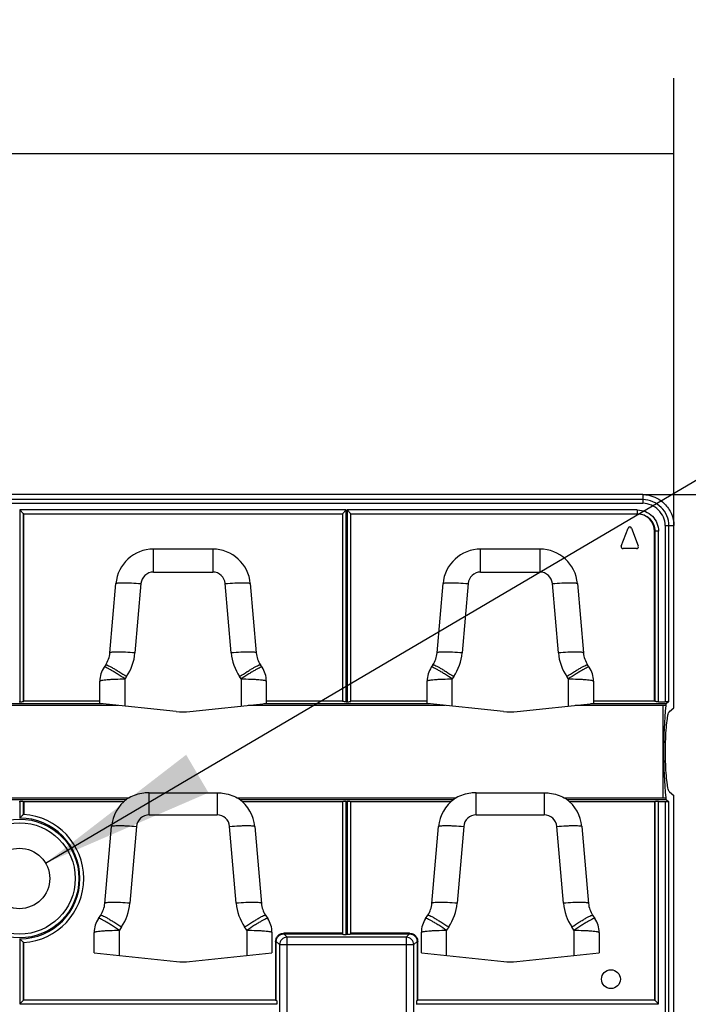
# Model space of a CAD drawing. Header units: millimetres. Extents: x 0 to 210, y 0 to 297.
# Tile 12 of 31: x 121 to 134, y 143 to 163. Entities that reach past the tile are written whole.
import ezdxf
from ezdxf.enums import TextEntityAlignment as Align

# ---------------------------------------------------------------- set-up
doc = ezdxf.new("R2010")
doc.units = ezdxf.units.MM
doc.header["$LTSCALE"] = 19.36
doc.layers.get('0').update_dxf_attribs({"linetype": 'CONTINUOUS'})
doc.layers.add('Z_DIM_2D', color=7, linetype='CONTINUOUS')
doc.styles.add('TEXTSTYLE_3', font='helveticaneueltw1g-ltcn.otf')
doc.styles.add('TEXTSTYLE_4', font='gdt', dxfattribs={"width": 0.7})
doc.dimstyles.new('DIMSTYLE_1', dxfattribs={"dimtxt": 2.1, "dimasz": 3.5, "dimexe": 1.5, "dimexo": 0, "dimgap": 0.525, "dimtad": 1, "dimdec": 1, "dimlfac": 4, "dimdsep": 46, "dimtxsty": 'TEXTSTYLE_3', "dimblk": '_FILLED', "dimblk1": '_FILLED', "dimblk2": '_FILLED', "dimcen": 0.09, "dimclrt": 5, "dimadec": 0, "dimazin": 0, "dimtp": 0.5, "dimtm": 0.5, "dimtfac": 1, "dimtdec": 1, "dimtofl": 0, "dimtmove": 0, "dimatfit": 3, "dimldrblk": '_FILLED', "dimfxl": 0, "dimtolj": 1, "dimarcsym": 0})
doc.dimstyles.new('DIMSTYLE_2', dxfattribs={"dimtxt": 2.1, "dimasz": 3.5, "dimexe": 1.5, "dimexo": 0, "dimgap": 0.525, "dimtad": 1, "dimdec": 1, "dimlfac": 4, "dimdsep": 46, "dimtxsty": 'TEXTSTYLE_3', "dimblk": '_FILLED', "dimblk1": '_FILLED', "dimblk2": '_FILLED', "dimcen": 0.09, "dimclrt": 5, "dimadec": 0, "dimazin": 0, "dimtp": 0.3, "dimtm": 0.3, "dimtfac": 1, "dimtdec": 1, "dimtofl": 0, "dimtmove": 0, "dimatfit": 3, "dimldrblk": '_FILLED', "dimfxl": 0, "dimtolj": 1, "dimarcsym": 0})
doc.dimstyles.new('DIMSTYLE_5', dxfattribs={"dimtxt": 2.1, "dimasz": 3.5, "dimexe": 1.5, "dimexo": 0, "dimtad": 1, "dimdec": 3, "dimlfac": 4, "dimdsep": 46, "dimtxsty": 'TEXTSTYLE_3', "dimblk": '_FILLED', "dimblk1": '_FILLED', "dimblk2": '_FILLED', "dimcen": 0.09, "dimclrt": 5, "dimadec": 0, "dimazin": 0, "dimtp": 0.1, "dimtm": 0.1, "dimtfac": 1, "dimtdec": 3, "dimtmove": 0, "dimatfit": 2, "dimldrblk": '_FILLED', "dimfxl": 0, "dimtolj": 1, "dimarcsym": 0})

# ---------------------------------------------------------------- blocks, each defined once
blk = doc.blocks.new('*D2')
at = {"layer": 'Z_DIM_2D', "color": 2, "linetype": 'Continuous'}
for p, q in [((62.387, 152.897), (62.387, 161.786)), ((133.888, 152.897), (133.888, 161.786)), ((62.387, 160.286), (98.138, 160.286)), ((133.888, 160.286), (98.138, 160.286))]:
    blk.add_line(p, q, dxfattribs=at)
at = {"layer": 'Z_DIM_2D', "color": 5, "linetype": 'Continuous', "style": 'TEXTSTYLE_3'}
blk.add_text('286', height=2.1, dxfattribs=at).set_placement((98.138, 160.811), align=Align.CENTER)
blk = doc.blocks.new('_FILLED')
at = {"color": 0, "linetype": 'ByBlock'}
blk.add_solid([(0, 0), (-1, 0.125), (-1, -0.125)], dxfattribs=at)
blk = doc.blocks.new('_NONE')
blk = doc.blocks.new('*D3')
at = {"layer": 'Z_DIM_2D', "color": 2, "linetype": 'Continuous'}
for p, q in [((133.274, 153.512), (139.402, 153.512)), ((137.902, 153.512), (137.902, 145.887)), ((137.902, 138.261), (137.902, 145.887)), ((133.274, 138.261), (139.402, 138.261))]:
    blk.add_line(p, q, dxfattribs=at)
at = {"layer": 'Z_DIM_2D', "color": 5, "linetype": 'Continuous', "style": 'TEXTSTYLE_3'}
blk.add_text('61', height=2.1, rotation=90, dxfattribs=at).set_placement((137.377, 145.887), align=Align.CENTER)
blk = doc.blocks.new('*D6')
at = {"layer": 'Z_DIM_2D', "color": 2, "linetype": 'Continuous'}
blk.add_line((121.405, 146.191), (144.88, 160.017), dxfattribs=at)
at = {"layer": 'Z_DIM_2D', "color": 2, "linetype": 'Continuous', "xscale": 3.5, "yscale": 3.5, "zscale": 3.5, "rotation": 210.4973577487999}
blk.add_blockref('_FILLED', (121.405, 146.191), dxfattribs=at)
at = {"layer": 'Z_DIM_2D', "color": 5, "linetype": 'Continuous'}
for s, style, p in [(' (2x)', 'TEXTSTYLE_3', (140.731, 158.183)), ('4.8', 'TEXTSTYLE_3', (137.693, 156.394)), ('n', 'TEXTSTYLE_4', (135.28, 154.973))]:
    blk.add_text(s, height=2.1, rotation=30.4974, dxfattribs=dict(at, style=style)).set_placement(p)

msp = doc.modelspace()

# ---------------------------------------------------------------- linework, layer by layer
at = {"color": 7, "linetype": 'Continuous'}
for p, q in [((133.27367, 153.5121), (63.002, 153.5121)), ((120.96925, 153.13373), (120.89467, 153.20832)), ((127.30641, 153.13373), (127.381, 153.20832)), ((127.46925, 153.13373), (127.39467, 153.20832)), ((120.97271, 153.13028), (120.96925, 153.13373)), ((120.97271, 153.13028), (127.30296, 153.13028)), ((120.97271, 149.40656), (120.97271, 153.13028)), ((127.30296, 153.13028), (127.30641, 153.13373)), ((127.30296, 153.13028), (127.30296, 149.40656)), ((127.47271, 153.13028), (127.46925, 153.13373)), ((127.47271, 153.13028), (133.15852, 153.13028)), ((127.47271, 149.40656), (127.47271, 153.13028)), ((132.84486, 152.49052), (132.97845, 152.84677)), ((133.04841, 152.84677), (133.18155, 152.49174)), ((133.5066, 149.40656), (133.5066, 152.78219)), ((133.88843, 149.27759), (133.88843, 152.89734)), ((124.72623, 152.42972), (123.54944, 152.42972)), ((131.22623, 152.42972), (130.04944, 152.42972)), ((133.14712, 152.44005), (132.87975, 152.44005)), ((122.68321, 150.3669), (122.80223, 151.74429)), ((125.47344, 151.74429), (125.59245, 150.3669)), ((129.18321, 150.3669), (129.30223, 151.74429)), ((131.97344, 151.74429), (132.09245, 150.3669)), ((122.60065, 150.13192), (122.56948, 150.08533)), ((125.70618, 150.08533), (125.67502, 150.13192)), ((129.10065, 150.13192), (129.06948, 150.08533)), ((132.20618, 150.08533), (132.17502, 150.13192)), ((122.48507, 149.3625), (122.48507, 149.80732)), ((125.7906, 149.80732), (125.7906, 149.3625)), ((128.98507, 149.3625), (128.98507, 149.80732)), ((132.2906, 149.80732), (132.2906, 149.3625)), ((120.881, 149.39782), (120.89467, 149.39782)), ((120.96925, 149.40369), (120.97271, 149.40656)), ((122.48507, 149.40656), (120.97271, 149.40656)), ((124.00076, 149.20485), (122.48507, 149.3625)), ((124.27491, 149.20485), (125.7906, 149.3625)), ((127.30296, 149.40656), (125.7906, 149.40656)), ((127.30641, 149.40369), (127.30296, 149.40656)), ((127.381, 149.39782), (127.39467, 149.39782)), ((127.46925, 149.40369), (127.47271, 149.40656)), ((128.98507, 149.40656), (127.47271, 149.40656)), ((130.50076, 149.20485), (128.98507, 149.3625)), ((130.77491, 149.20485), (132.2906, 149.3625)), ((133.50833, 149.40656), (132.2906, 149.40656)), ((133.50888, 149.40389), (133.50833, 149.40656)), ((133.58465, 149.39782), (133.71581, 149.39782)), ((133.7347, 149.35728), (133.6729, 149.35728)), ((133.7904, 149.40369), (133.7347, 149.35728)), ((133.79962, 149.20366), (133.88843, 149.27759)), ((123.46217, 147.58832), (124.8135, 147.58832)), ((129.96217, 147.58832), (131.3135, 147.58832)), ((133.79962, 147.6098), (133.88843, 147.53587)), ((133.88843, 138.87567), (133.88843, 147.53587)), ((120.881, 147.4157), (120.89467, 147.4157)), ((120.97271, 147.40695), (120.96925, 147.40982)), ((122.95434, 147.40695), (120.97271, 147.40695)), ((120.97271, 147.40695), (120.97271, 147.15937)), ((123.02757, 147.46621), (123.02273, 147.46276)), ((125.2481, 147.46621), (125.25295, 147.46276)), ((127.30296, 147.40695), (125.32133, 147.40695)), ((127.30641, 147.40982), (127.30296, 147.40695)), ((127.30296, 147.40695), (127.30296, 144.79737)), ((127.381, 147.4157), (127.39467, 147.4157)), ((127.47271, 147.40695), (127.46925, 147.40982)), ((129.45434, 147.40695), (127.47271, 147.40695)), ((127.47271, 144.79737), (127.47271, 147.40695)), ((129.52757, 147.46621), (129.52273, 147.46276)), ((131.7481, 147.46621), (131.75295, 147.46276)), ((133.5066, 147.40695), (131.82133, 147.40695)), ((133.51006, 147.40982), (133.5066, 147.40695)), ((133.5066, 147.40695), (133.5066, 143.47138)), ((133.58465, 147.4157), (133.71581, 147.4157)), ((133.6729, 147.45623), (133.7347, 147.45623)), ((133.7347, 147.45623), (133.7904, 147.40982)), ((122.583, 145.3924), (122.71495, 146.91959)), ((125.56071, 146.91959), (125.69267, 145.3924)), ((129.083, 145.3924), (129.21495, 146.91959)), ((132.06071, 146.91959), (132.19267, 145.3924)), ((122.45648, 145.09172), (122.50044, 145.15743)), ((125.77523, 145.15743), (125.81919, 145.09172)), ((128.95648, 145.09172), (129.00044, 145.15743)), ((132.27523, 145.15743), (132.31919, 145.09172)), ((122.37206, 144.40865), (122.37206, 144.8137)), ((125.90361, 144.8137), (125.90361, 144.40865)), ((127.30641, 144.78189), (127.30409, 144.78499)), ((127.39467, 144.77245), (127.381, 144.77245)), ((127.46925, 144.78189), (127.47158, 144.78499)), ((128.87206, 144.40865), (128.87206, 144.8137)), ((132.40361, 144.8137), (132.40361, 144.40865)), ((120.97271, 143.47138), (120.97271, 144.61364)), ((122.37206, 144.40865), (124.00852, 144.23844)), ((124.26715, 144.23844), (125.90361, 144.40865)), ((128.87206, 144.40865), (130.50852, 144.23844)), ((130.76715, 144.23844), (132.40361, 144.40865)), ((120.96925, 143.46792), (120.89467, 143.39334)), ((125.97697, 143.47138), (120.97098, 143.47138)), ((120.97098, 143.47138), (120.97098, 143.46792)), ((125.9909, 143.46792), (125.99058, 143.47)), ((126.00189, 143.37967), (126.00189, 143.39334)), ((128.77378, 143.39334), (128.77378, 143.37967)), ((128.78322, 143.46792), (128.78632, 143.47025)), ((133.50833, 143.47138), (128.7987, 143.47138)), ((133.5066, 143.47138), (133.51006, 143.46792)), ((133.51006, 143.46792), (133.58465, 143.39334))]:
    msp.add_line(p, q, dxfattribs=at)
at = {"color": 9, "linetype": 'Continuous'}
for p, q in [((133.27367, 153.41407), (63.002, 153.41407)), ((133.27367, 153.5121), (133.27367, 153.33948)), ((63.002, 153.33948), (133.27367, 153.33948)), ((127.381, 153.20832), (120.89467, 153.20832)), ((120.89467, 153.20832), (120.89467, 149.39782)), ((127.381, 149.39782), (127.381, 153.20832)), ((133.16197, 153.20832), (127.39467, 153.20832)), ((127.39467, 153.20832), (127.39467, 149.39782)), ((133.16198, 153.20829), (133.16198, 153.13371)), ((120.96925, 153.13373), (127.30641, 153.13373)), ((120.96925, 149.40369), (120.96925, 153.13373)), ((127.30641, 153.13373), (127.30641, 149.40369)), ((127.46925, 153.13373), (133.16197, 153.13373)), ((127.46925, 149.40369), (127.46925, 153.13373)), ((133.15852, 153.13028), (133.16197, 153.13373)), ((133.5066, 152.78219), (133.51006, 152.78564)), ((133.58465, 152.78564), (133.51006, 152.78564)), ((133.51006, 152.78564), (133.51006, 149.40369)), ((133.58465, 149.39782), (133.58465, 152.78564)), ((133.71581, 152.89734), (133.88843, 152.89734)), ((133.71581, 152.89734), (133.71581, 149.39782)), ((133.7904, 149.40369), (133.7904, 152.89734)), ((123.54944, 151.9733), (123.54944, 152.42972)), ((124.72623, 152.42972), (124.72623, 151.9733)), ((130.04944, 151.9733), (130.04944, 152.42972)), ((131.22623, 152.42972), (131.22623, 151.9733)), ((123.54944, 151.9733), (124.72623, 151.9733)), ((130.04944, 151.9733), (131.22623, 151.9733)), ((123.30037, 151.74482), (123.18136, 150.36743)), ((125.09431, 150.36743), (124.9753, 151.74482)), ((129.80037, 151.74482), (129.68136, 150.36743)), ((131.59431, 150.36743), (131.4753, 151.74482)), ((123.01623, 149.89749), (122.98507, 149.8509)), ((122.98507, 149.31049), (122.98507, 149.8509)), ((125.2906, 149.8509), (125.25944, 149.89749)), ((125.2906, 149.8509), (125.2906, 149.31049)), ((129.51623, 149.89749), (129.48507, 149.8509)), ((129.48507, 149.31049), (129.48507, 149.8509)), ((131.7906, 149.8509), (131.75944, 149.89749)), ((131.7906, 149.8509), (131.7906, 149.31049)), ((122.84481, 149.32508), (118.93086, 149.32508)), ((122.53526, 149.35728), (119.24041, 149.35728)), ((129.34481, 149.32508), (125.43086, 149.32508)), ((129.03526, 149.35728), (125.74041, 149.35728)), ((133.72785, 149.32508), (131.93086, 149.32508)), ((133.6729, 149.35728), (132.24041, 149.35728)), ((133.6729, 147.48843), (133.6729, 149.32508)), ((123.46217, 147.14861), (123.46217, 147.58832)), ((124.8135, 147.58832), (124.8135, 147.14861)), ((129.96217, 147.14861), (129.96217, 147.58832)), ((131.3135, 147.58832), (131.3135, 147.14861)), ((118.71235, 147.48843), (123.06332, 147.48843)), ((118.76189, 147.45623), (123.01378, 147.45623)), ((120.89467, 147.4157), (120.89467, 147.08718)), ((120.96925, 147.15918), (120.96925, 147.40982)), ((125.21235, 147.48843), (129.56332, 147.48843)), ((125.26189, 147.45623), (129.51378, 147.45623)), ((127.30641, 147.40982), (127.30641, 144.78189)), ((127.381, 144.77245), (127.381, 147.4157)), ((127.39467, 147.4157), (127.39467, 144.77245)), ((127.46925, 144.78189), (127.46925, 147.40982)), ((131.71235, 147.48843), (133.72785, 147.48843)), ((131.76189, 147.45623), (133.6729, 147.45623)), ((133.51006, 147.40982), (133.51006, 143.46792)), ((133.58465, 143.39334), (133.58465, 147.4157)), ((133.71581, 147.4157), (133.71581, 138.87567)), ((133.7904, 138.87567), (133.7904, 147.40982)), ((123.46217, 147.14861), (124.8135, 147.14861)), ((129.96217, 147.14861), (131.3135, 147.14861)), ((123.2131, 146.92013), (123.08114, 145.39294)), ((125.19452, 145.39294), (125.06257, 146.92013)), ((129.7131, 146.92013), (129.58114, 145.39294)), ((131.69452, 145.39294), (131.56257, 146.92013)), ((122.91602, 144.92299), (122.87206, 144.85728)), ((122.87206, 144.35664), (122.87206, 144.85728)), ((125.40361, 144.85728), (125.35965, 144.92299)), ((125.40361, 144.85728), (125.40361, 144.35664)), ((127.30296, 144.79737), (126.13789, 144.79737)), ((126.13789, 144.78499), (126.13789, 144.79737)), ((126.13789, 144.78499), (127.30409, 144.78499)), ((126.13789, 144.78499), (126.20255, 144.72033)), ((127.47158, 144.78499), (128.63778, 144.78499)), ((128.63778, 144.79737), (127.47271, 144.79737)), ((128.57312, 144.72033), (128.63778, 144.78499)), ((128.63778, 144.79737), (128.63778, 144.78499)), ((129.41602, 144.92299), (129.37206, 144.85728)), ((129.37206, 144.35664), (129.37206, 144.85728)), ((131.90361, 144.85728), (131.85965, 144.92299)), ((131.90361, 144.85728), (131.90361, 144.35664)), ((120.89467, 144.68583), (120.89467, 143.39334)), ((120.96925, 143.46792), (120.96925, 144.61383)), ((125.97697, 144.63645), (125.98935, 144.63645)), ((125.97697, 144.63645), (125.97697, 143.47138)), ((126.05401, 144.57179), (125.98935, 144.63645)), ((125.98935, 143.47025), (125.98935, 144.63645)), ((126.05401, 144.57179), (128.72166, 144.57179)), ((126.05401, 144.57179), (126.05401, 142.20122)), ((128.57312, 144.72033), (126.20255, 144.72033)), ((126.20255, 142.05268), (126.20255, 144.72033)), ((128.57312, 144.72033), (128.57312, 142.05268)), ((128.78632, 144.63645), (128.72166, 144.57179)), ((128.72166, 142.20122), (128.72166, 144.57179)), ((128.78632, 144.63645), (128.7987, 144.63645)), ((128.78632, 144.63645), (128.78632, 143.47025)), ((128.7987, 143.47138), (128.7987, 144.63645)), ((120.89467, 143.39334), (126.00189, 143.39334)), ((125.9909, 143.46792), (120.97098, 143.46792)), ((128.77378, 143.39334), (133.58465, 143.39334)), ((133.50833, 143.46792), (128.78477, 143.46792))]:
    msp.add_line(p, q, dxfattribs=at)
msp.add_circle((120.88783, 145.8865), 1.18094, dxfattribs=at)
at = {"color": 7, "linetype": 'Continuous'}
for centre, radius in [((120.88783, 145.8865), 1.10594), ((120.88783, 145.8865), 0.60003), ((132.63843, 143.88591), 0.1875)]:
    msp.add_circle(centre, radius, dxfattribs=at)
for centre, radius, start, end in [((133.01343, 152.83415), 0.03719, 19.836422, 160.163578), ((123.54944, 151.67972), 0.75, 90, 175.061734), ((124.72623, 151.67972), 0.75, 4.938266, 90), ((130.04944, 151.67972), 0.75, 90, 175.061734), ((131.22623, 151.67972), 0.75, 4.938266, 90), ((132.87975, 152.47734), 0.03729, 159.304138, 269.999133), ((133.14712, 152.47734), 0.03729, 269.860183, 20.695863), ((122.18507, 150.40994), 0.5, 326.218284, 355.061734), ((126.0906, 150.40994), 0.5, 184.938266, 213.781716), ((128.68507, 150.40994), 0.5, 326.218284, 355.061734), ((132.5906, 150.40994), 0.5, 184.938266, 213.781716), ((122.98507, 149.80732), 0.5, 146.218284, 180), ((125.2906, 149.80732), 0.5, 0, 33.781716), ((129.48507, 149.80732), 0.5, 146.218284, 180), ((131.7906, 149.80732), 0.5, 0, 33.781716), ((143.22365, 148.40676), 9.5401, 174.476177, 185.523823), ((124.13783, 150.52274), 1.325, 264.062007, 275.937993), ((130.63783, 150.52274), 1.325, 264.062007, 275.937993), ((123.46217, 146.85503), 0.75, 125.894293, 175.061734), ((124.8135, 146.85503), 0.75, 4.938266, 54.105676), ((129.96217, 146.85503), 0.75, 125.894324, 175.061734), ((131.3135, 146.85503), 0.75, 4.938266, 54.105707), ((120.88783, 145.8865), 1.27569, 273.696466, 86.303534), ((122.08486, 145.43544), 0.5, 326.218284, 355.061734), ((126.19081, 145.43544), 0.5, 184.938266, 213.781716), ((128.58486, 145.43544), 0.5, 326.218284, 355.061734), ((132.69081, 145.43544), 0.5, 184.938266, 213.781716), ((122.87206, 144.8137), 0.5, 146.218284, 180), ((125.40361, 144.8137), 0.5, 0, 33.781716), ((129.37206, 144.8137), 0.5, 146.218284, 180), ((131.90361, 144.8137), 0.5, 0, 33.781716), ((124.13783, 145.48173), 1.25, 264.062007, 275.937993), ((130.63783, 145.48173), 1.25, 264.062007, 275.937993)]:
    msp.add_arc(centre, radius, start, end, dxfattribs=at)
at = {"color": 9, "linetype": 'Continuous'}
for centre, radius, start, end in [((123.54951, 151.72322), 0.25008, 90.016779, 175.045152), ((124.7261, 151.72316), 0.25014, 4.96737, 89.970965), ((130.04951, 151.72322), 0.25008, 90.016779, 175.045152), ((131.2261, 151.72316), 0.25014, 4.96737, 89.970965), ((122.18506, 150.45352), 1.00002, 326.2184, 355.061542), ((126.08995, 150.45329), 0.99934, 184.928538, 213.791444), ((128.68506, 150.45352), 1.00002, 326.2184, 355.061542), ((132.58995, 150.45329), 0.99934, 184.928538, 213.791444), ((123.46219, 146.89859), 0.25002, 90.003735, 175.058191), ((124.81347, 146.89858), 0.25003, 4.945172, 89.993163), ((129.96219, 146.89859), 0.25002, 90.003735, 175.058191), ((131.31347, 146.89858), 0.25003, 4.945172, 89.993163), ((120.88783, 145.8865), 1.20069, 270.326002, 89.673998), ((122.08485, 145.47903), 1.00002, 326.2184, 355.061542), ((126.19082, 145.47903), 1.00002, 184.938445, 213.781579), ((128.58112, 145.48033), 1.00384, 326.274579, 355.005424), ((132.69082, 145.47903), 1.00002, 184.938445, 213.781579)]:
    msp.add_arc(centre, radius, start, end, dxfattribs=at)
at = {"color": 7, "linetype": 'Continuous'}
for centre, major_axis, ratio, start_param, end_param in [((133.15468, 152.77835), (0.25021, 0.25021), 0.98913284, -0.77993495, 0.77993495), ((133.73566, 149.25677), (0, 0.10093), 0.10510424, 0.09085119, 0.82728093), ((133.73566, 147.55675), (0, 0.10093), 0.10510424, -3.96887358, -3.23244384)]:
    msp.add_ellipse(centre, major_axis=major_axis, ratio=ratio, start_param=start_param, end_param=end_param, dxfattribs=at)
for points, knots in [([(133.27367, 153.5121), (133.35418, 153.5121), (133.51505, 153.47677), (133.71571, 153.33844), (133.85312, 153.13784), (133.88843, 152.97731), (133.88843, 152.89734)], [0, 0, 0, 0, 0.25283025, 0.50038166, 0.74888036, 1, 1, 1, 1]), ([(120.89467, 149.39782), (120.9035, 149.39782), (120.91992, 149.39824), (120.94227, 149.39902), (120.95777, 149.4014), (120.96703, 149.40184), (120.96925, 149.40369)], [0, 0, 0, 0, 0.35327551, 0.65935827, 0.88421521, 1, 1, 1, 1]), ([(127.381, 149.39782), (127.37215, 149.39782), (127.35573, 149.39821), (127.33334, 149.39904), (127.31785, 149.40135), (127.30861, 149.40186), (127.30641, 149.40369)], [0, 0, 0, 0, 0.35395065, 0.65945083, 0.88551842, 1, 1, 1, 1]), ([(127.39467, 149.39782), (127.4035, 149.39782), (127.41992, 149.39824), (127.44227, 149.39902), (127.45777, 149.4014), (127.46703, 149.40184), (127.46925, 149.40369)], [0, 0, 0, 0, 0.35327551, 0.65935827, 0.88421521, 1, 1, 1, 1]), ([(133.58465, 149.39782), (133.5756, 149.39782), (133.55886, 149.39825), (133.53618, 149.39904), (133.52051, 149.40157), (133.51117, 149.40199), (133.50888, 149.40389)], [0, 0, 0, 0, 0.35611794, 0.66187206, 0.8827571, 1, 1, 1, 1]), ([(133.7904, 149.40369), (133.78832, 149.40196), (133.77944, 149.40117), (133.764, 149.39897), (133.74146, 149.39816), (133.72478, 149.39782), (133.71581, 149.39782)], [0, 0, 0, 0, 0.10821339, 0.33044815, 0.64156329, 1, 1, 1, 1]), ([(133.7834, 147.63894), (133.77804, 147.65385), (133.7689, 147.69048), (133.75229, 147.78616), (133.73702, 147.94268), (133.72552, 148.16207), (133.72157, 148.40674), (133.72551, 148.65138), (133.73705, 148.8708), (133.75228, 149.02734), (133.76888, 149.12304), (133.77805, 149.15963), (133.7834, 149.17452)], [0, 0, 0, 0, 0.03077959, 0.07312305, 0.18869105, 0.33596716, 0.5000007, 0.66404139, 0.81127247, 0.926937, 0.96926559, 1, 1, 1, 1]), ([(133.79962, 149.20366), (133.79808, 149.20238), (133.79061, 149.19389), (133.78645, 149.18317), (133.78334, 149.17452)], [0, 0, 0, 0, 0.17962166, 1, 1, 1, 1]), ([(123.46217, 147.5883), (123.4266, 147.5883), (123.28906, 147.58006), (123.15187, 147.53965), (123.06338, 147.48833)], [0, 0, 0, 0, 0.25803593, 1, 1, 1, 1]), ([(124.8135, 147.58833), (124.84908, 147.58833), (124.98664, 147.58022), (125.12386, 147.53977), (125.21235, 147.48843)], [0, 0, 0, 0, 0.25802894, 1, 1, 1, 1]), ([(129.96217, 147.5883), (129.9266, 147.5883), (129.78906, 147.58006), (129.65187, 147.53965), (129.56338, 147.48833)], [0, 0, 0, 0, 0.25803593, 1, 1, 1, 1]), ([(131.3135, 147.58833), (131.34908, 147.58833), (131.48664, 147.58022), (131.62386, 147.53977), (131.71235, 147.48843)], [0, 0, 0, 0, 0.25802894, 1, 1, 1, 1]), ([(133.79962, 147.6098), (133.79807, 147.61108), (133.79061, 147.61957), (133.78645, 147.63029), (133.78334, 147.63894)], [0, 0, 0, 0, 0.17965902, 1, 1, 1, 1]), ([(120.96925, 147.40982), (120.96703, 147.41167), (120.95777, 147.41211), (120.94227, 147.41449), (120.91992, 147.41527), (120.9035, 147.4157), (120.89467, 147.4157)], [0, 0, 0, 0, 0.1158328, 0.3407267, 0.64676083, 1, 1, 1, 1]), ([(123.06332, 147.48843), (123.05999, 147.4865), (123.04796, 147.47928), (123.03598, 147.47195), (123.02757, 147.46621)], [0, 0, 0, 0, 0.27414487, 1, 1, 1, 1]), ([(125.21235, 147.48843), (125.21568, 147.4865), (125.22778, 147.47938), (125.23969, 147.47195), (125.2481, 147.46621)], [0, 0, 0, 0, 0.2746598, 1, 1, 1, 1]), ([(127.381, 147.4157), (127.37217, 147.4157), (127.35575, 147.41527), (127.33339, 147.41449), (127.31789, 147.41211), (127.30864, 147.41167), (127.30641, 147.40982)], [0, 0, 0, 0, 0.35327551, 0.65935827, 0.88421521, 1, 1, 1, 1]), ([(127.46925, 147.40982), (127.46703, 147.41167), (127.45777, 147.41211), (127.44227, 147.41449), (127.41992, 147.41527), (127.4035, 147.4157), (127.39467, 147.4157)], [0, 0, 0, 0, 0.11578478, 0.34064171, 0.64672448, 1, 1, 1, 1]), ([(129.56332, 147.48843), (129.55999, 147.4865), (129.54796, 147.47928), (129.53598, 147.47195), (129.52757, 147.46621)], [0, 0, 0, 0, 0.27414487, 1, 1, 1, 1]), ([(131.71235, 147.48843), (131.71568, 147.4865), (131.72778, 147.47938), (131.73969, 147.47195), (131.7481, 147.46621)], [0, 0, 0, 0, 0.2746598, 1, 1, 1, 1]), ([(133.58465, 147.4157), (133.57562, 147.4157), (133.55879, 147.41541), (133.5365, 147.41404), (133.52119, 147.41294), (133.51301, 147.41084), (133.50989, 147.41038), (133.50897, 147.40962)], [0, 0, 0, 0, 0.3556697, 0.66185049, 0.88319979, 0.95272437, 1, 1, 1, 1]), ([(133.71581, 147.4157), (133.72478, 147.4157), (133.74146, 147.41535), (133.764, 147.41454), (133.77944, 147.41234), (133.78832, 147.41155), (133.7904, 147.40982)], [0, 0, 0, 0, 0.35843885, 0.66955363, 0.89178766, 1, 1, 1, 1]), ([(120.96925, 147.15918), (120.96583, 147.15597), (120.95537, 147.14778), (120.93814, 147.13167), (120.9168, 147.11076), (120.90183, 147.09554), (120.89467, 147.08718)], [0, 0, 0, 0, 0.13578642, 0.38347723, 0.68158698, 1, 1, 1, 1]), ([(120.97008, 147.1595), (120.96994, 147.15951), (120.96954, 147.15957), (120.96934, 147.15916), (120.96926, 147.15895)], [0, 0, 0, 0, 0.37811221, 1, 1, 1, 1]), ([(127.30409, 144.78499), (127.30325, 144.78612), (127.30341, 144.79068), (127.30296, 144.79463), (127.30296, 144.79737)], [0, 0, 0, 0, 0.34049577, 1, 1, 1, 1]), ([(127.30641, 144.78189), (127.30823, 144.77946), (127.31787, 144.77778), (127.3332, 144.77461), (127.35571, 144.77305), (127.37214, 144.77245), (127.381, 144.77245)], [0, 0, 0, 0, 0.12022128, 0.3447349, 0.64895138, 1, 1, 1, 1]), ([(127.46925, 144.78189), (127.46746, 144.77949), (127.45786, 144.77771), (127.44252, 144.77466), (127.41999, 144.77301), (127.40354, 144.77245), (127.39467, 144.77245)], [0, 0, 0, 0, 0.11890414, 0.34461105, 0.64827, 1, 1, 1, 1]), ([(127.47271, 144.79737), (127.47271, 144.79463), (127.47226, 144.79068), (127.47242, 144.78612), (127.47158, 144.78499)], [0, 0, 0, 0, 0.65945837, 1, 1, 1, 1]), ([(120.96925, 144.61383), (120.96582, 144.61705), (120.9553, 144.62517), (120.93809, 144.64131), (120.91666, 144.66212), (120.90182, 144.67747), (120.89467, 144.68583)], [0, 0, 0, 0, 0.13609047, 0.38369038, 0.68171578, 1, 1, 1, 1]), ([(120.97008, 144.61347), (120.96994, 144.61346), (120.96955, 144.61346), (120.96935, 144.61383), (120.96926, 144.61402)], [0, 0, 0, 0, 0.38869756, 1, 1, 1, 1]), ([(125.97697, 143.47138), (125.98001, 143.47138), (125.98437, 143.47088), (125.98936, 143.47092), (125.99058, 143.47)], [0, 0, 0, 0, 0.66544851, 1, 1, 1, 1]), ([(125.99245, 143.46792), (125.99485, 143.46613), (125.99663, 143.45653), (125.99968, 143.44119), (126.00133, 143.41866), (126.00189, 143.40221), (126.00189, 143.39334)], [0, 0, 0, 0, 0.1189077, 0.34461742, 0.64827263, 1, 1, 1, 1]), ([(128.78322, 143.46792), (128.78079, 143.46611), (128.77911, 143.45647), (128.77594, 143.44114), (128.77438, 143.41863), (128.77378, 143.40219), (128.77378, 143.39334)], [0, 0, 0, 0, 0.12022128, 0.3447349, 0.64895138, 1, 1, 1, 1]), ([(128.78509, 143.47), (128.78631, 143.47092), (128.7913, 143.47088), (128.79566, 143.47138), (128.7987, 143.47138)], [0, 0, 0, 0, 0.3344932, 1, 1, 1, 1])]:
    msp.add_open_spline(points, degree=3, knots=knots, dxfattribs=at)
at = {"color": 9, "linetype": 'Continuous'}
for points, knots in [([(133.7904, 152.89734), (133.7904, 152.96442), (133.76055, 153.09934), (133.64431, 153.2677), (133.47589, 153.38407), (133.34088, 153.41407), (133.27367, 153.41407)], [0, 0, 0, 0, 0.25079916, 0.49980932, 0.74870093, 1, 1, 1, 1]), ([(133.16197, 153.20829), (133.21696, 153.20833), (133.32818, 153.18653), (133.46892, 153.0926), (133.56287, 152.95185), (133.58464, 152.84063), (133.58465, 152.78564)], [0, 0, 0, 0, 0.24994055, 0.49999166, 0.7500461, 1, 1, 1, 1]), ([(133.71581, 152.89734), (133.71581, 152.95447), (133.68992, 153.0698), (133.59016, 153.21383), (133.44611, 153.31352), (133.3308, 153.33948), (133.27367, 153.33948)], [0, 0, 0, 0, 0.24984577, 0.49999925, 0.75014362, 1, 1, 1, 1]), ([(133.16197, 153.13371), (133.20732, 153.13384), (133.29904, 153.1161), (133.41513, 153.0388), (133.49244, 152.92271), (133.51016, 152.83099), (133.51006, 152.78564)], [0, 0, 0, 0, 0.25009807, 0.49999174, 0.74988911, 1, 1, 1, 1]), ([(122.80223, 151.74429), (122.80259, 151.74852), (122.81957, 151.75471), (122.84572, 151.75844), (122.89314, 151.76181), (122.95373, 151.76259), (123.02836, 151.76141), (123.14532, 151.75666), (123.2372, 151.75024), (123.30037, 151.74482)], [0, 0, 0, 0, 0.02537883, 0.08376194, 0.17624924, 0.29971117, 0.44986939, 0.62097307, 1, 1, 1, 1]), ([(124.9753, 151.74482), (125.03847, 151.75024), (125.13034, 151.75666), (125.2473, 151.76141), (125.32194, 151.76259), (125.38253, 151.76181), (125.42995, 151.75844), (125.4561, 151.75471), (125.47308, 151.74852), (125.47344, 151.74429)], [0, 0, 0, 0, 0.37902692, 0.5501306, 0.70028882, 0.82375074, 0.91623805, 0.97462116, 1, 1, 1, 1]), ([(129.30223, 151.74429), (129.30259, 151.74852), (129.31957, 151.75471), (129.34572, 151.75844), (129.39314, 151.76181), (129.45373, 151.76259), (129.52836, 151.76141), (129.64532, 151.75666), (129.7372, 151.75024), (129.80037, 151.74482)], [0, 0, 0, 0, 0.02537883, 0.08376194, 0.17624924, 0.29971117, 0.44986939, 0.62097307, 1, 1, 1, 1]), ([(131.4753, 151.74482), (131.53847, 151.75024), (131.63034, 151.75666), (131.7473, 151.76141), (131.82194, 151.76259), (131.88253, 151.76181), (131.92995, 151.75844), (131.9561, 151.75471), (131.97308, 151.74852), (131.97344, 151.74429)], [0, 0, 0, 0, 0.37902692, 0.5501306, 0.70028882, 0.82375074, 0.91623805, 0.97462116, 1, 1, 1, 1]), ([(123.18136, 150.36743), (123.11818, 150.37285), (123.02631, 150.37927), (122.90935, 150.38402), (122.83472, 150.3852), (122.77413, 150.38442), (122.72671, 150.38105), (122.70056, 150.37732), (122.68358, 150.37113), (122.68321, 150.3669)], [0, 0, 0, 0, 0.37902692, 0.55013061, 0.70028883, 0.82375075, 0.91623806, 0.97462116, 1, 1, 1, 1]), ([(125.59245, 150.3669), (125.59209, 150.37113), (125.57511, 150.37732), (125.54896, 150.38105), (125.50154, 150.38442), (125.44095, 150.3852), (125.36631, 150.38402), (125.24936, 150.37927), (125.15748, 150.37285), (125.09431, 150.36743)], [0, 0, 0, 0, 0.02537884, 0.08376194, 0.17624925, 0.29971117, 0.44986939, 0.62097307, 1, 1, 1, 1]), ([(129.68136, 150.36743), (129.61818, 150.37285), (129.52631, 150.37927), (129.40935, 150.38402), (129.33472, 150.3852), (129.27413, 150.38442), (129.22671, 150.38105), (129.20056, 150.37732), (129.18358, 150.37113), (129.18321, 150.3669)], [0, 0, 0, 0, 0.37902692, 0.55013061, 0.70028883, 0.82375075, 0.91623806, 0.97462116, 1, 1, 1, 1]), ([(132.09245, 150.3669), (132.09209, 150.37113), (132.07511, 150.37732), (132.04896, 150.38105), (132.00154, 150.38442), (131.94095, 150.3852), (131.86631, 150.38402), (131.74936, 150.37927), (131.65748, 150.37285), (131.59431, 150.36743)], [0, 0, 0, 0, 0.02537884, 0.08376194, 0.17624925, 0.29971117, 0.44986939, 0.62097307, 1, 1, 1, 1]), ([(122.98507, 149.8509), (122.93402, 149.88478), (122.85949, 149.93292), (122.76334, 149.99169), (122.70201, 150.02753), (122.65082, 150.05555), (122.61206, 150.07483), (122.58716, 150.08472), (122.57468, 150.08744), (122.57025, 150.08648), (122.56948, 150.08533)], [0, 0, 0, 0, 0.38279589, 0.55423022, 0.70398704, 0.82674989, 0.91825539, 0.97564128, 0.99141859, 1, 1, 1, 1]), ([(122.60065, 150.13192), (122.60142, 150.13307), (122.60586, 150.13402), (122.61833, 150.1313), (122.64324, 150.12142), (122.68199, 150.10213), (122.73319, 150.07412), (122.79451, 150.03827), (122.89067, 149.97951), (122.96519, 149.93137), (123.01623, 149.89749)], [0, 0, 0, 0, 0.00860012, 0.02440244, 0.0817333, 0.17328808, 0.29600339, 0.44579793, 0.61719856, 1, 1, 1, 1]), ([(125.25944, 149.89749), (125.31048, 149.93137), (125.385, 149.97951), (125.48116, 150.03827), (125.54248, 150.07412), (125.59368, 150.10213), (125.63242, 150.12142), (125.65734, 150.1313), (125.66981, 150.13402), (125.67425, 150.13307), (125.67502, 150.13192)], [0, 0, 0, 0, 0.38280145, 0.55420208, 0.70399662, 0.82671193, 0.91826671, 0.97559757, 0.99139988, 1, 1, 1, 1]), ([(125.70618, 150.08533), (125.70542, 150.08648), (125.70099, 150.08744), (125.68851, 150.08472), (125.66361, 150.07483), (125.62485, 150.05555), (125.57366, 150.02753), (125.51233, 149.99169), (125.41617, 149.93292), (125.34165, 149.88478), (125.2906, 149.8509)], [0, 0, 0, 0, 0.00858141, 0.02435872, 0.08174461, 0.17325011, 0.29601296, 0.44576978, 0.61720411, 1, 1, 1, 1]), ([(129.48507, 149.8509), (129.43402, 149.88478), (129.35949, 149.93292), (129.26334, 149.99169), (129.20201, 150.02753), (129.15082, 150.05555), (129.11206, 150.07483), (129.08716, 150.08472), (129.07468, 150.08744), (129.07025, 150.08648), (129.06948, 150.08533)], [0, 0, 0, 0, 0.38279589, 0.55423022, 0.70398704, 0.82674989, 0.91825539, 0.97564128, 0.99141859, 1, 1, 1, 1]), ([(129.10065, 150.13192), (129.10142, 150.13307), (129.10586, 150.13402), (129.11833, 150.1313), (129.14324, 150.12142), (129.18199, 150.10213), (129.23319, 150.07412), (129.29451, 150.03827), (129.39067, 149.97951), (129.46519, 149.93137), (129.51623, 149.89749)], [0, 0, 0, 0, 0.00860012, 0.02440244, 0.0817333, 0.17328808, 0.29600339, 0.44579793, 0.61719856, 1, 1, 1, 1]), ([(131.75944, 149.89749), (131.81048, 149.93137), (131.885, 149.97951), (131.98116, 150.03827), (132.04248, 150.07412), (132.09368, 150.10213), (132.13242, 150.12142), (132.15734, 150.1313), (132.16981, 150.13402), (132.17425, 150.13307), (132.17502, 150.13192)], [0, 0, 0, 0, 0.38280145, 0.55420208, 0.70399662, 0.82671193, 0.91826671, 0.97559757, 0.99139988, 1, 1, 1, 1]), ([(132.20618, 150.08533), (132.20542, 150.08648), (132.20099, 150.08744), (132.18851, 150.08472), (132.16361, 150.07483), (132.12485, 150.05555), (132.07366, 150.02753), (132.01233, 149.99169), (131.91617, 149.93292), (131.84165, 149.88478), (131.7906, 149.8509)], [0, 0, 0, 0, 0.00858141, 0.02435872, 0.08174461, 0.17325011, 0.29601296, 0.44576978, 0.61720411, 1, 1, 1, 1]), ([(122.48507, 149.80732), (122.48507, 149.81159), (122.50158, 149.81932), (122.52756, 149.82529), (122.57495, 149.83282), (122.63577, 149.83882), (122.71084, 149.8441), (122.82858, 149.84941), (122.92128, 149.8509), (122.98507, 149.8509)], [0, 0, 0, 0, 0.02537105, 0.08391759, 0.176502, 0.30016711, 0.45039369, 0.6215346, 1, 1, 1, 1]), ([(125.2906, 149.8509), (125.35439, 149.8509), (125.44708, 149.84941), (125.56483, 149.8441), (125.6399, 149.83882), (125.70072, 149.83282), (125.7481, 149.82529), (125.77408, 149.81932), (125.7906, 149.81159), (125.7906, 149.80732)], [0, 0, 0, 0, 0.3784654, 0.54960631, 0.69983289, 0.823498, 0.91608241, 0.97462895, 1, 1, 1, 1]), ([(128.98507, 149.80732), (128.98507, 149.81159), (129.00158, 149.81932), (129.02756, 149.82529), (129.07495, 149.83282), (129.13577, 149.83882), (129.21084, 149.8441), (129.32858, 149.84941), (129.42128, 149.8509), (129.48507, 149.8509)], [0, 0, 0, 0, 0.02537105, 0.08391759, 0.176502, 0.30016711, 0.45039369, 0.6215346, 1, 1, 1, 1]), ([(131.7906, 149.8509), (131.85439, 149.8509), (131.94708, 149.84941), (132.06483, 149.8441), (132.1399, 149.83882), (132.20072, 149.83282), (132.2481, 149.82529), (132.27408, 149.81932), (132.2906, 149.81159), (132.2906, 149.80732)], [0, 0, 0, 0, 0.3784654, 0.54960631, 0.69983289, 0.823498, 0.91608241, 0.97462895, 1, 1, 1, 1]), ([(122.71495, 146.91959), (122.71532, 146.92382), (122.7323, 146.93002), (122.75844, 146.93375), (122.80587, 146.93711), (122.86646, 146.9379), (122.94109, 146.93672), (123.05805, 146.93197), (123.14992, 146.92555), (123.2131, 146.92013)], [0, 0, 0, 0, 0.02537883, 0.08376194, 0.17624924, 0.29971117, 0.44986939, 0.62097307, 1, 1, 1, 1]), ([(125.06257, 146.92013), (125.12574, 146.92555), (125.21762, 146.93197), (125.33458, 146.93672), (125.40921, 146.9379), (125.4698, 146.93711), (125.51722, 146.93375), (125.54337, 146.93002), (125.56035, 146.92382), (125.56071, 146.91959)], [0, 0, 0, 0, 0.3790269, 0.55013058, 0.7002888, 0.82375072, 0.91623804, 0.97462115, 1, 1, 1, 1]), ([(129.21495, 146.91959), (129.21532, 146.92382), (129.2323, 146.93002), (129.25844, 146.93375), (129.30587, 146.93711), (129.36646, 146.9379), (129.44109, 146.93672), (129.55805, 146.93197), (129.64992, 146.92555), (129.7131, 146.92013)], [0, 0, 0, 0, 0.02537883, 0.08376194, 0.17624924, 0.29971117, 0.44986939, 0.62097307, 1, 1, 1, 1]), ([(131.56257, 146.92013), (131.62574, 146.92555), (131.71762, 146.93197), (131.83458, 146.93672), (131.90921, 146.9379), (131.9698, 146.93711), (132.01722, 146.93375), (132.04337, 146.93002), (132.06035, 146.92382), (132.06071, 146.91959)], [0, 0, 0, 0, 0.3790269, 0.55013058, 0.7002888, 0.82375072, 0.91623804, 0.97462115, 1, 1, 1, 1]), ([(123.08114, 145.39294), (123.01797, 145.39836), (122.9261, 145.40478), (122.80914, 145.40952), (122.73451, 145.41071), (122.67392, 145.40992), (122.62649, 145.40656), (122.60035, 145.40283), (122.58337, 145.39663), (122.583, 145.3924)], [0, 0, 0, 0, 0.37902692, 0.55013061, 0.70028883, 0.82375075, 0.91623806, 0.97462116, 1, 1, 1, 1]), ([(125.69267, 145.3924), (125.6923, 145.39663), (125.67532, 145.40283), (125.64918, 145.40656), (125.60175, 145.40992), (125.54116, 145.41071), (125.46653, 145.40952), (125.34957, 145.40478), (125.2577, 145.39836), (125.19452, 145.39294)], [0, 0, 0, 0, 0.02537884, 0.08376194, 0.17624924, 0.29971117, 0.44986939, 0.62097307, 1, 1, 1, 1]), ([(129.58114, 145.39294), (129.51797, 145.39836), (129.4261, 145.40478), (129.30914, 145.40952), (129.23451, 145.41071), (129.17392, 145.40992), (129.12649, 145.40656), (129.10035, 145.40283), (129.08337, 145.39663), (129.083, 145.3924)], [0, 0, 0, 0, 0.37902692, 0.55013061, 0.70028883, 0.82375075, 0.91623806, 0.97462116, 1, 1, 1, 1]), ([(132.19267, 145.3924), (132.1923, 145.39663), (132.17532, 145.40283), (132.14918, 145.40656), (132.10175, 145.40992), (132.04116, 145.41071), (131.96653, 145.40952), (131.84957, 145.40478), (131.7577, 145.39836), (131.69452, 145.39294)], [0, 0, 0, 0, 0.02537884, 0.08376194, 0.17624924, 0.29971117, 0.44986939, 0.62097307, 1, 1, 1, 1]), ([(122.50044, 145.15743), (122.5012, 145.15857), (122.50565, 145.15953), (122.51812, 145.1568), (122.54303, 145.14692), (122.58177, 145.12764), (122.63298, 145.09962), (122.69429, 145.06378), (122.79045, 145.00501), (122.86497, 144.95688), (122.91602, 144.92299)], [0, 0, 0, 0, 0.00860012, 0.02440244, 0.0817333, 0.17328808, 0.29600339, 0.44579793, 0.61719856, 1, 1, 1, 1]), ([(125.35965, 144.92299), (125.41069, 144.95688), (125.48521, 145.00501), (125.58137, 145.06378), (125.64269, 145.09962), (125.6939, 145.12764), (125.73264, 145.14692), (125.75755, 145.1568), (125.77002, 145.15953), (125.77447, 145.15857), (125.77523, 145.15743)], [0, 0, 0, 0, 0.38280145, 0.55420208, 0.70399662, 0.82671193, 0.91826671, 0.97559757, 0.99139988, 1, 1, 1, 1]), ([(129.00044, 145.15743), (129.0012, 145.15857), (129.00565, 145.15953), (129.01812, 145.1568), (129.04303, 145.14692), (129.08177, 145.12764), (129.13298, 145.09962), (129.19429, 145.06378), (129.29045, 145.00501), (129.36497, 144.95688), (129.41602, 144.92299)], [0, 0, 0, 0, 0.00860012, 0.02440244, 0.0817333, 0.17328808, 0.29600339, 0.44579793, 0.61719856, 1, 1, 1, 1]), ([(131.85965, 144.92299), (131.91069, 144.95688), (131.98521, 145.00501), (132.08137, 145.06378), (132.14269, 145.09962), (132.1939, 145.12764), (132.23264, 145.14692), (132.25755, 145.1568), (132.27002, 145.15953), (132.27447, 145.15857), (132.27523, 145.15743)], [0, 0, 0, 0, 0.38280145, 0.55420208, 0.70399662, 0.82671193, 0.91826671, 0.97559757, 0.99139988, 1, 1, 1, 1]), ([(122.87206, 144.85728), (122.82102, 144.89117), (122.74649, 144.9393), (122.65033, 144.99808), (122.589, 145.03392), (122.53781, 145.06194), (122.49905, 145.08121), (122.47415, 145.09111), (122.46167, 145.09383), (122.45724, 145.09286), (122.45648, 145.09172)], [0, 0, 0, 0, 0.38279589, 0.55423022, 0.70398704, 0.82674989, 0.91825539, 0.97564128, 0.99141859, 1, 1, 1, 1]), ([(125.81919, 145.09172), (125.81843, 145.09286), (125.814, 145.09383), (125.80152, 145.09111), (125.77662, 145.08121), (125.73786, 145.06194), (125.68666, 145.03392), (125.62533, 144.99808), (125.52918, 144.9393), (125.45465, 144.89117), (125.40361, 144.85728)], [0, 0, 0, 0, 0.00858141, 0.02435872, 0.08174461, 0.17325011, 0.29601296, 0.44576978, 0.61720411, 1, 1, 1, 1]), ([(129.37206, 144.85728), (129.32102, 144.89117), (129.24649, 144.9393), (129.15033, 144.99808), (129.089, 145.03392), (129.03781, 145.06194), (128.99905, 145.08121), (128.97415, 145.09111), (128.96167, 145.09383), (128.95724, 145.09286), (128.95648, 145.09172)], [0, 0, 0, 0, 0.38279589, 0.55423022, 0.70398704, 0.82674989, 0.91825539, 0.97564128, 0.99141859, 1, 1, 1, 1]), ([(132.31919, 145.09172), (132.31843, 145.09286), (132.314, 145.09383), (132.30152, 145.09111), (132.27662, 145.08121), (132.23786, 145.06194), (132.18666, 145.03392), (132.12533, 144.99808), (132.02918, 144.9393), (131.95465, 144.89117), (131.90361, 144.85728)], [0, 0, 0, 0, 0.00858141, 0.02435872, 0.08174461, 0.17325011, 0.29601296, 0.44576978, 0.61720411, 1, 1, 1, 1]), ([(122.37206, 144.8137), (122.37206, 144.81798), (122.38858, 144.82571), (122.41456, 144.83168), (122.46194, 144.8392), (122.52276, 144.84521), (122.59783, 144.85048), (122.71558, 144.8558), (122.80827, 144.85728), (122.87206, 144.85728)], [0, 0, 0, 0, 0.02537105, 0.08391759, 0.176502, 0.30016711, 0.45039369, 0.6215346, 1, 1, 1, 1]), ([(125.40361, 144.85728), (125.4674, 144.85728), (125.56009, 144.8558), (125.67783, 144.85048), (125.75291, 144.84521), (125.81373, 144.8392), (125.86111, 144.83168), (125.88709, 144.82571), (125.90361, 144.81798), (125.90361, 144.8137)], [0, 0, 0, 0, 0.3784654, 0.54960631, 0.69983289, 0.823498, 0.91608241, 0.97462895, 1, 1, 1, 1]), ([(125.97697, 144.63645), (125.97708, 144.6574), (125.98513, 144.69977), (126.02095, 144.75339), (126.07456, 144.78921), (126.11694, 144.79726), (126.13789, 144.79737)], [0, 0, 0, 0, 0.25002578, 0.50000021, 0.74997454, 1, 1, 1, 1]), ([(125.98935, 144.63645), (125.98927, 144.6744), (126.02056, 144.75378), (126.09994, 144.78507), (126.13789, 144.78499)], [0, 0, 0, 0, 0.50000053, 1, 1, 1, 1]), ([(128.63778, 144.79737), (128.65873, 144.79726), (128.7011, 144.78921), (128.75472, 144.75339), (128.79054, 144.69977), (128.79859, 144.6574), (128.7987, 144.63645)], [0, 0, 0, 0, 0.25002578, 0.50000021, 0.74997454, 1, 1, 1, 1]), ([(128.63778, 144.78499), (128.67573, 144.78507), (128.75511, 144.75378), (128.7864, 144.6744), (128.78632, 144.63645)], [0, 0, 0, 0, 0.50000053, 1, 1, 1, 1]), ([(128.87206, 144.8137), (128.87206, 144.81798), (128.88858, 144.82571), (128.91456, 144.83168), (128.96194, 144.8392), (129.02276, 144.84521), (129.09783, 144.85048), (129.21558, 144.8558), (129.30827, 144.85728), (129.37206, 144.85728)], [0, 0, 0, 0, 0.02537105, 0.08391759, 0.176502, 0.30016711, 0.45039369, 0.6215346, 1, 1, 1, 1]), ([(131.90361, 144.85728), (131.9674, 144.85728), (132.06009, 144.8558), (132.17783, 144.85048), (132.25291, 144.84521), (132.31373, 144.8392), (132.36111, 144.83168), (132.38709, 144.82571), (132.40361, 144.81798), (132.40361, 144.8137)], [0, 0, 0, 0, 0.3784654, 0.54960631, 0.69983289, 0.823498, 0.91608241, 0.97462895, 1, 1, 1, 1])]:
    msp.add_open_spline(points, degree=3, knots=knots, dxfattribs=at)
for points in [[(126.20255, 144.72033), (126.16484, 144.7196), (126.08725, 144.68709), (126.05474, 144.6095), (126.05401, 144.57179)], [(128.72166, 144.57179), (128.72093, 144.6095), (128.68842, 144.68709), (128.61083, 144.7196), (128.57312, 144.72033)]]:
    msp.add_open_spline(points, degree=3, dxfattribs=at)

# ---------------------------------------------------------------- dimensions: what is measured, and where the dimension line sits
at = {"layer": 'Z_DIM_2D', "color": 2, "linetype": 'Continuous'}
dim = msp.add_linear_dim(base=(133.88843, 160.28569), p1=(62.38724, 152.89734), p2=(133.88843, 152.89734), dimstyle='DIMSTYLE_1', override={"dimblk1": 'NONE', "dimblk2": 'NONE', "dimsah": 1}, dxfattribs=at)
dim.commit()
dim.dimension.update_dxf_attribs({"geometry": '*D2', "text_midpoint": (98.14567, 160.28569), "dimtype": 160})
dim = msp.add_diameter_dim_2p(p1=(121.40485, 146.19102), p2=(120.37082, 145.58199), text='%%c<> (2x)', dimstyle='DIMSTYLE_5', override={"dimpost": '<>'}, dxfattribs=at)
dim.commit()
dim.dimension.update_dxf_attribs({"geometry": '*D6', "text_midpoint": (139.41374, 158.62583), "dimtype": 163})
dim = msp.add_linear_dim(base=(137.90224, 138.26091), p1=(133.27367, 153.5121), p2=(133.27367, 138.26091), angle=270, dimstyle='DIMSTYLE_2', override={"dimblk1": 'NONE', "dimblk2": 'NONE', "dimsah": 1}, dxfattribs=at)
dim.commit()
dim.dimension.update_dxf_attribs({"geometry": '*D3', "text_midpoint": (137.90224, 145.66318), "dimtype": 160})

doc.saveas('drawing.dxf')
